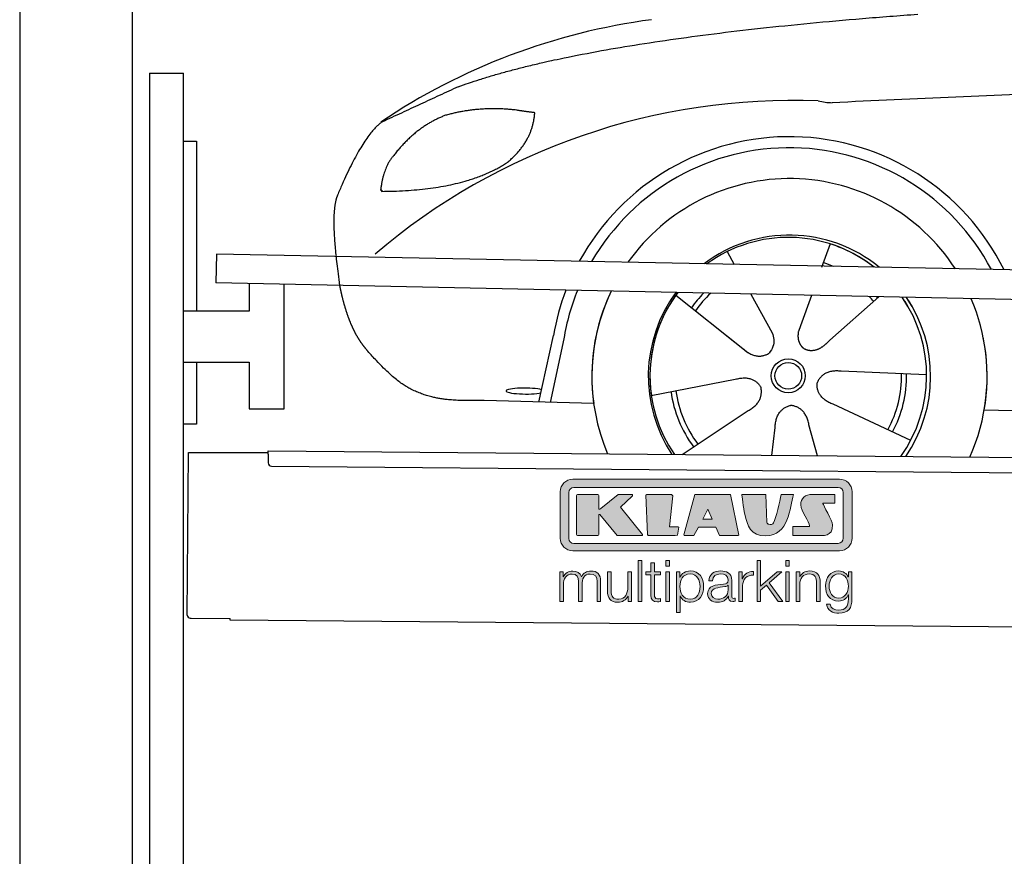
# Model space of a CAD drawing. Header units: millimetres. Extents: x -411 to 6777, y 0 to 6477.
# Tile 2 of 6: x 0 to 1744, y 3676 to 5157. Entities that reach past the tile are written whole.
import ezdxf

# ---------------------------------------------------------------- set-up
doc = ezdxf.new("R2010")
doc.units = ezdxf.units.MM
for name, color, linetype, lineweight in [('car', 10, 'Continuous', 25), ('Gebäude', 7, 'Continuous', 25), ('Logo', 7, 'Continuous', 25), ('Plattform', 7, 'Continuous', 25), ('Ständer hinten', 7, 'Continuous', 25)]:
    doc.layers.add(name, color=color, linetype=linetype, lineweight=lineweight)

# ---------------------------------------------------------------- blocks, each defined once
blk = doc.blocks.new('Car')
at = {"layer": 'car'}
for p, q in [((1391.4, 4773), (1376.7, 4731.1)), ((1209.3, 4757.6), (1222, 4735.1)), ((1209.4, 4757.6), (1222.1, 4735.1)), ((1119, 4679.5), (1238.5, 4586.6)), ((1251.6, 4682.9), (1290.1, 4614.6)), ((1359.3, 4681.6), (1340.3, 4627.7)), ((1478.5, 4680.2), (1392.4, 4602.7)), ((1340.3, 4627.7), (1336.6, 4617.3)), ((878.4, 4488.2), (903, 4606.1)), ((1201.1, 4615.7), (1247.6, 4579.5)), ((921.5, 4600.8), (898, 4487.9)), ((1564.5, 4542.7), (1413.1, 4547.7)), ((1077.3, 4501.6), (1225.7, 4531.8)), ((975.4, 4486.5), (781.2, 4490)), ((1537.3, 4426.5), (1399.5, 4489.2)), ((1667.1, 4481.7), (3716, 4447)), ((1132.8, 4397.8), (1249, 4476.5)), ((1291.5, 4397.8), (1297.1, 4447.4)), ((1372.7, 4397.9), (1356.9, 4452.5))]:
    blk.add_line(p, q, dxfattribs=at)
for radius in [30.1, 23.6]:
    blk.add_circle((1319.5, 4538.8), radius, dxfattribs=at)
for centre, radius, start, end in [((1228.5, 4055.6), 1122.3, 98.0395, 124.4377), ((1333.2, 3885.2), 1141.2, 88.2487, 130.916), ((1394.5, 5140.3), 117.4, 256.9855, 269.1884), ((1321.6, 4537.9), 424.2, 26.9197, 151.8432), ((1321.3, 4537.7), 404.8, 28.396, 150.3669), ((1321.6, 4537.9), 350, 33.4585, 145.3045), ((1321.6, 4537.9), 250, 51.0494, 127.7135), ((1319.5, 4538.8), 245, 52.2371, 126.5259), ((1319.5, 4538.8), 245, 52.2371, 72.9266), ((1319.5, 4538.8), 209.6, 68.0621, 73.3995), ((1321.6, 4537.9), 424.2, 159.4632, 170.7471), ((1321.6, 4537.9), 424.2, 159.4632, 170.7471), ((1321.3, 4537.7), 404.8, 158.434, 171.0238), ((1321.6, 4537.9), 350, 155.0104, 203.6179), ((1321.6, 4537.9), 350, 155.0104, 188.4487), ((1321.6, 4537.9), 350, 155.0104, 157.8717), ((1321.6, 4537.9), 250, 144.1237, 214.1037), ((1319.5, 4538.8), 245, 143.5289, 188.7348), ((1319.5, 4538.8), 245, 144.9266, 215.1376), ((1321.6, 4537.9), 250, 144.1237, 148.496), ((1319.5, 4538.8), 245, 143.5289, 148.0172), ((1319.5, 4538.8), 209.6, 136.2024, 145.3995), ((1319.5, 4538.8), 200.6, 133.7482, 145.5463), ((1319.5, 4538.8), 200.6, 41.6402, 44.9032), ((1319.5, 4538.8), 200.6, 41.6402, 44.9032), ((1319.5, 4538.8), 209.6, 41.655, 42.449), ((1319.5, 4538.8), 245, 30.7457, 35.1225), ((1319.5, 4538.8), 245, 324.9119, 35.1225), ((1321.6, 4537.9), 250, 30.267, 34.5277), ((1321.6, 4537.9), 250, 325.9458, 34.5277), ((1321.6, 4537.9), 350, 350.7505, 23.641), ((1321.6, 4537.9), 350, 350.7505, 23.641), ((1321.6, 4537.9), 350, 336.4317, 11.924), ((1319.5, 4538.8), 200.6, 332.1152, 1.5463), ((1319.5, 4538.8), 209.6, 332.262, 1.3995), ((1319.5, 4538.8), 209.6, 188.262, 217.3995), ((1319.5, 4538.8), 200.6, 188.1152, 217.5463)]:
    blk.add_arc(centre, radius, start, end, dxfattribs=at)
blk.add_ellipse((853.7, 4507.6), major_axis=(33.6, 0), ratio=0.157274, start_param=0.513473, end_param=5.704241, dxfattribs=at)
for points, degree in [([(730.4, 5045.1), (966.2, 5133.8), (1542.8, 5181)], 2), ([(4701.5, 5137), (3824.8, 5157.4), (1392.8, 5022.9)], 2), ([(730.4, 5045.1), (596.8, 4981.9)], 1), ([(833.7, 5004.7), (766.1, 5011.8), (706.8, 4993.8)], 2), ([(866.4, 5000.4), (848.6, 5002.3), (833.7, 5004.7)], 2), ([(706.8, 4993.8), (654.8, 4972.6), (617.2, 4922.3)], 2), ([(817.4, 4911.1), (863.1, 4948.5), (866.4, 5000.4)], 2), ([(596.8, 4981.9), (562.3, 4958.8), (518.3, 4851.3)], 2), ([(617.2, 4922.3), (599.1, 4902.3), (594.7, 4861)], 2), ([(596, 4858.7), (740.7, 4860.6), (817.4, 4911.1)], 2), ([(518.3, 4851.3), (512, 4835.4), (510.1, 4806.9), (511.5, 4774.6), (523.4, 4691.4)], 4), ([(594.7, 4861), (598.1, 4860.9), (596, 4858.7)], 2), ([(1238.5, 4586.6), (1262, 4564.9), (1285.2, 4578.5)], 2), ([(1225.7, 4531.8), (1256.4, 4540.8), (1271.2, 4518.4)], 2), ([(1413.1, 4547.7), (1381.4, 4551.4), (1370.6, 4526.8)], 2), ([(1249, 4476.5), (1276.9, 4492.2), (1271.2, 4518.4)], 2), ([(1399.5, 4489.2), (1369.4, 4500), (1370.6, 4526.8)], 2), ([(1297.1, 4447.4), (1298, 4479.4), (1323.9, 4486.5)], 2), ([(1356.9, 4452.5), (1350.6, 4483.8), (1323.9, 4486.5)], 2)]:
    blk.add_open_spline(points, degree=degree, dxfattribs=at)
for points, degree, knots in [([(523.4, 4691.4), (524.3, 4687.2), (525.2, 4683), (526.2, 4678.9), (527.2, 4674.8), (530.9, 4660), (535, 4646.4), (539.5, 4634), (544.4, 4622.7)], 4, [0.4914944, 0.4914944, 0.4914944, 0.4914944, 0.4914944, 0.5422469, 0.5422469, 0.5422469, 0.5422469, 0.728655, 0.728655, 0.728655, 0.728655, 0.728655]), ([(544.1, 4623.4), (545.5, 4620.2), (546.9, 4617.1), (548.4, 4614.2), (549.9, 4611.3), (555.6, 4600.2), (561.6, 4590.9), (568, 4583), (574.5, 4575.6)], 4, [0.7288005, 0.7288005, 0.7288005, 0.7288005, 0.7288005, 0.7843928, 0.7843928, 0.7843928, 0.7843928, 1, 1, 1, 1, 1]), ([(1290.1, 4614.6), (1291.8, 4610.5), (1292.8, 4606.6), (1293.2, 4602.7), (1293.9, 4594.1), (1291.2, 4586), (1285.2, 4578.5)], 3, [0.2167758, 0.2167758, 0.2167758, 0.2167758, 0.4600873, 0.4600873, 0.4600873, 1, 1, 1, 1]), ([(1336.6, 4617.3), (1336.1, 4614.2), (1335.9, 4611.2), (1335.9, 4608.2), (1336.3, 4605.4), (1337.1, 4599.7), (1339.2, 4594.3), (1342.8, 4589.8), (1347.7, 4586.9)], 4, [0.3191838, 0.3191838, 0.3191838, 0.3191838, 0.3191838, 0.5438253, 0.5438253, 0.5438253, 0.5438253, 1, 1, 1, 1, 1]), ([(1392.4, 4602.7), (1392.4, 4602.7), (1392.4, 4602.7), (1392.4, 4602.7), (1392.4, 4602.7), (1383.4, 4592.9), (1372.8, 4582.8), (1358.5, 4580.3), (1347.7, 4586.9)], 4, [-0.000003, -0.000003, -0.000003, -0.000003, -0.000003, 0, 0, 0, 0, 1, 1, 1, 1, 1]), ([(781.2, 4490), (756.5, 4490.4), (700.9, 4486.3), (664.7, 4499.9), (620.8, 4524.6), (574.5, 4575.6)], 4, [0, 0, 0, 0, 0, 0.597866, 1, 1, 1, 1, 1])]:
    blk.add_open_spline(points, degree=degree, knots=knots, dxfattribs=at)
blk = doc.blocks.new('KLAUS')
at = {"layer": 'Logo'}
h = blk.add_hatch(color=8, dxfattribs=at)
h.dxf.hatch_style = 2
edge = h.paths.add_edge_path()
edge.add_spline(control_points=[(3.6, 29.09), (2.88, 29.09), (2.3, 28.51), (2.3, 27.8), (2.3, 27.8), (2.3, 16.11), (2.3, 16.11), (2.3, 15.39), (2.88, 14.81), (3.6, 14.81), (3.6, 14.81), (71.16, 14.81), (71.16, 14.81), (71.88, 14.81), (72.46, 15.39), (72.46, 16.11), (72.46, 16.11), (72.46, 27.8), (72.46, 27.8), (72.46, 28.51), (71.88, 29.09), (71.16, 29.09), (71.16, 29.09), (3.6, 29.09), (3.6, 29.09), (3.6, 29.09), (3.6, 29.09), (3.6, 29.09)], knot_values=[0, 0, 0, 0, 1, 1, 1, 2, 2, 2, 3, 3, 3, 4, 4, 4, 5, 5, 5, 6, 6, 6, 7, 7, 7, 8, 8, 8, 9, 9, 9, 9], degree=3, periodic=0)
edge = h.paths.add_edge_path()
edge.add_spline(control_points=[(3.35, 31.23), (3.35, 31.23), (71.47, 31.23), (71.47, 31.23), (73.26, 31.23), (74.71, 29.77), (74.71, 27.99), (74.71, 27.99), (74.71, 16.17), (74.71, 16.17), (74.71, 14.38), (73.26, 12.93), (71.47, 12.93), (71.47, 12.93), (3.35, 12.93), (3.35, 12.93), (1.56, 12.93), (0.11, 14.38), (0.11, 16.17), (0.11, 16.17), (0.11, 27.99), (0.11, 27.99), (0.11, 29.77), (1.56, 31.23), (3.35, 31.23), (3.35, 31.23), (3.35, 31.23), (3.35, 31.23)], knot_values=[0, 0, 0, 0, 1, 1, 1, 2, 2, 2, 3, 3, 3, 4, 4, 4, 5, 5, 5, 6, 6, 6, 7, 7, 7, 8, 8, 8, 9, 9, 9, 9], degree=3, periodic=0)
h = blk.add_hatch(color=8, dxfattribs=at)
h.dxf.hatch_style = 2
edge = h.paths.add_edge_path()
edge.add_spline(control_points=[(4.5, 27.33), (4.5, 27.33), (9.7, 27.33), (9.7, 27.33), (9.84, 27.33), (9.96, 27.22), (9.96, 27.08), (9.96, 27.08), (9.96, 23.69), (9.96, 23.69), (9.96, 23.69), (9.94, 23.64), (10.04, 23.59), (10.14, 23.53), (10.2, 23.57), (10.2, 23.57), (10.2, 23.57), (10.51, 23.75), (10.51, 23.75), (10.51, 23.75), (14.94, 27.33), (14.94, 27.33), (14.94, 27.33), (18.41, 27.33), (18.41, 27.33), (18.41, 27.33), (18.49, 27.33), (18.56, 27.2), (18.65, 27.04), (18.53, 26.91), (18.53, 26.91), (18.53, 26.91), (15.49, 24.11), (15.49, 24.11), (15.49, 24.11), (21.14, 17.06), (21.14, 17.06), (21.14, 17.06), (21.13, 16.91), (21.13, 16.91), (21.08, 16.84), (20.99, 16.82), (20.99, 16.82), (20.99, 16.82), (14.7, 16.82), (14.7, 16.82), (14.7, 16.82), (10.26, 22.17), (10.26, 22.17), (10.26, 22.17), (10.19, 22.24), (10.08, 22.21), (9.97, 22.18), (9.96, 22.11), (9.96, 22.11), (9.96, 22.11), (9.96, 17.08), (9.96, 17.08), (9.96, 16.94), (9.84, 16.82), (9.7, 16.82), (9.7, 16.82), (4.5, 16.82), (4.5, 16.82), (4.36, 16.82), (4.25, 16.94), (4.25, 17.08), (4.25, 17.08), (4.25, 27.08), (4.25, 27.08), (4.25, 27.22), (4.36, 27.33), (4.5, 27.33), (4.5, 27.33), (4.5, 27.33), (4.5, 27.33)], knot_values=[0, 0, 0, 0, 1, 1, 1, 2, 2, 2, 3, 3, 3, 4, 4, 4, 5, 5, 5, 6, 6, 6, 7, 7, 7, 8, 8, 8, 9, 9, 9, 10, 10, 10, 11, 11, 11, 12, 12, 12, 13, 13, 13, 14, 14, 14, 15, 15, 15, 16, 16, 16, 17, 17, 17, 18, 18, 18, 19, 19, 19, 20, 20, 20, 21, 21, 21, 22, 22, 22, 23, 23, 23, 24, 24, 24, 25, 25, 25, 25], degree=3, periodic=0)
h = blk.add_hatch(color=8, dxfattribs=at)
h.dxf.hatch_style = 2
h.paths.add_polyline_path([(22.42, 17.06), (21.97, 27.15), (22.24, 27.33), (28.55, 27.33), (28.86, 26.97), (28.01, 19.08), (30.26, 19.07), (30.44, 18.95), (30.08, 16.95), (29.49, 16.82), (22.6, 16.82)])
h = blk.add_hatch(color=8, dxfattribs=at)
h.paths.add_polyline_path([(36.52, 21.01), (38.93, 21.01), (37.87, 23.57)])
h.paths.add_polyline_path([(34.52, 27.33), (43.65, 27.33), (45.76, 16.94), (45.57, 16.82), (40.83, 16.82), (39.89, 18.95), (35.42, 18.95), (34.27, 16.82), (31.78, 16.82), (31.66, 17)])
h = blk.add_hatch(color=8, dxfattribs=at)
h.dxf.hatch_style = 2
edge = h.paths.add_edge_path()
edge.add_spline(control_points=[(52.69, 27.32), (52.69, 27.32), (52.88, 20.14), (52.88, 20.14), (53.01, 19.89), (53.2, 19.77), (53.43, 19.71), (53.91, 19.59), (54.43, 19.57), (54.64, 20.03), (55.23, 21.34), (56.27, 25.45), (56.6, 27.33), (56.6, 27.33), (59.77, 27.33), (59.77, 27.33), (58.77, 23.9), (58.56, 16.82), (52.63, 16.76), (48.72, 16.72), (48.01, 19.35), (47.27, 22.24), (46.89, 23.68), (46.54, 27.33), (46.54, 27.33), (46.54, 27.33), (52.69, 27.32), (52.69, 27.32), (52.69, 27.32), (52.69, 27.32), (52.69, 27.32)], knot_values=[0, 0, 0, 0, 1, 1, 1, 2, 2, 2, 3, 3, 3, 4, 4, 4, 5, 5, 5, 6, 6, 6, 7, 7, 7, 8, 8, 8, 9, 9, 9, 10, 10, 10, 10], degree=3, periodic=0)
h = blk.add_hatch(color=8, dxfattribs=at)
h.dxf.hatch_style = 2
edge = h.paths.add_edge_path()
edge.add_spline(control_points=[(64.46, 27.33), (64.46, 27.33), (70.31, 27.33), (70.31, 27.33), (70.31, 26.52), (70.31, 26.02), (70.31, 25.12), (70.31, 25.12), (67.3, 25.12), (67.3, 25.12), (67.24, 25.04), (67.25, 25.11), (67.25, 24.91), (67.25, 24.88), (69.73, 20.38), (69.73, 19.57), (69.73, 16.4), (67.22, 16.81), (65.9, 16.82), (65.9, 16.82), (59.59, 16.82), (59.59, 16.82), (59.59, 17.76), (59.59, 18.23), (59.59, 19.14), (59.59, 19.14), (63.75, 19.14), (63.75, 19.14), (63.82, 19.22), (63.81, 19.11), (63.81, 19.31), (63.81, 20.32), (61.58, 23.06), (61.58, 24.63), (61.58, 26.33), (62.83, 27.34), (64.46, 27.33), (64.46, 27.33), (64.46, 27.33), (64.46, 27.33)], knot_values=[0, 0, 0, 0, 1, 1, 1, 2, 2, 2, 3, 3, 3, 4, 4, 4, 5, 5, 5, 6, 6, 6, 7, 7, 7, 8, 8, 8, 9, 9, 9, 10, 10, 10, 11, 11, 11, 12, 12, 12, 13, 13, 13, 13], degree=3, periodic=0)
h = blk.add_hatch(color=30, dxfattribs=at)
h.dxf.hatch_style = 2
h.paths.add_polyline_path([(20.07, 0), (20.99, 0), (20.99, 10.45), (20.07, 10.45)])
h = blk.add_hatch(color=30, dxfattribs=at)
h.paths.add_polyline_path([(27.1, 0), (28.03, 0), (28.03, 7.55), (27.1, 7.55)])
h.paths.add_polyline_path([(27.1, 8.98), (28.03, 8.98), (28.03, 10.45), (27.1, 10.45)])
h = blk.add_hatch(color=30, dxfattribs=at)
h.dxf.hatch_style = 2
h.paths.add_polyline_path([(50.4, 0), (51.32, 0), (51.32, 2.87), (52.82, 4.11), (55.8, 0), (56.96, 0), (53.52, 4.76), (56.74, 7.55), (55.51, 7.55), (51.32, 3.89), (51.32, 10.45), (50.4, 10.45)])
h = blk.add_hatch(color=30, dxfattribs=at)
h.paths.add_polyline_path([(57.74, 0), (58.66, 0), (58.66, 7.55), (57.74, 7.55)])
h.paths.add_polyline_path([(57.74, 8.98), (58.66, 8.98), (58.66, 10.45), (57.74, 10.45)])
h = blk.add_hatch(color=30, dxfattribs=at)
h.dxf.hatch_style = 2
edge = h.paths.add_edge_path()
edge.add_spline(control_points=[(0, 0), (0, 0), (0.92, 0), (0.92, 0), (0.92, 0), (0.92, 4.22), (0.92, 4.22), (0.94, 5.8), (1.58, 7), (3.18, 7), (4.35, 7), (4.77, 6.15), (4.76, 5.12), (4.76, 5.12), (4.76, 0), (4.76, 0), (4.76, 0), (5.68, 0), (5.68, 0), (5.68, 0), (5.68, 4.27), (5.68, 4.27), (5.68, 5.68), (6.14, 7), (7.73, 7), (9.05, 7), (9.52, 6.32), (9.52, 5.08), (9.52, 5.08), (9.52, 0), (9.52, 0), (9.52, 0), (10.44, 0), (10.44, 0), (10.44, 0), (10.44, 5.12), (10.44, 5.12), (10.44, 6.91), (9.59, 7.77), (7.94, 7.77), (6.94, 7.77), (5.99, 7.29), (5.54, 6.3), (5.26, 7.29), (4.36, 7.77), (3.37, 7.77), (2.17, 7.77), (1.38, 7.19), (0.89, 6.28), (0.89, 6.28), (0.85, 6.28), (0.85, 6.28), (0.85, 6.28), (0.85, 7.55), (0.85, 7.55), (0.85, 7.55), (0, 7.55), (0, 7.55), (0, 7.55), (0, 0), (0, 0), (0, 0), (0, 0), (0, 0)], knot_values=[0, 0, 0, 0, 1, 1, 1, 2, 2, 2, 3, 3, 3, 4, 4, 4, 5, 5, 5, 6, 6, 6, 7, 7, 7, 8, 8, 8, 9, 9, 9, 10, 10, 10, 11, 11, 11, 12, 12, 12, 13, 13, 13, 14, 14, 14, 15, 15, 15, 16, 16, 16, 17, 17, 17, 18, 18, 18, 19, 19, 19, 20, 20, 20, 21, 21, 21, 21], degree=3, periodic=0)
h = blk.add_hatch(color=30, dxfattribs=at)
h.dxf.hatch_style = 2
edge = h.paths.add_edge_path()
edge.add_spline(control_points=[(18.31, 7.55), (18.31, 7.55), (17.39, 7.55), (17.39, 7.55), (17.39, 7.55), (17.39, 3.59), (17.39, 3.59), (17.39, 2.05), (16.7, 0.56), (15.12, 0.56), (13.66, 0.56), (13.15, 1.27), (13.1, 2.64), (13.1, 2.64), (13.1, 7.55), (13.1, 7.55), (13.1, 7.55), (12.18, 7.55), (12.18, 7.55), (12.18, 7.55), (12.18, 2.65), (12.18, 2.65), (12.18, 0.89), (12.93, -0.22), (14.83, -0.22), (15.96, -0.22), (16.95, 0.35), (17.44, 1.36), (17.44, 1.36), (17.47, 1.36), (17.47, 1.36), (17.47, 1.36), (17.47, 0), (17.47, 0), (17.47, 0), (18.31, 0), (18.31, 0), (18.31, 0), (18.31, 7.55), (18.31, 7.55), (18.31, 7.55), (18.31, 7.55), (18.31, 7.55)], knot_values=[0, 0, 0, 0, 1, 1, 1, 2, 2, 2, 3, 3, 3, 4, 4, 4, 5, 5, 5, 6, 6, 6, 7, 7, 7, 8, 8, 8, 9, 9, 9, 10, 10, 10, 11, 11, 11, 12, 12, 12, 13, 13, 13, 14, 14, 14, 14], degree=3, periodic=0)
h = blk.add_hatch(color=30, dxfattribs=at)
h.dxf.hatch_style = 2
edge = h.paths.add_edge_path()
edge.add_spline(control_points=[(24.22, 9.82), (24.22, 9.82), (23.3, 9.82), (23.3, 9.82), (23.3, 9.82), (23.3, 7.55), (23.3, 7.55), (23.3, 7.55), (21.98, 7.55), (21.98, 7.55), (21.98, 7.55), (21.98, 6.78), (21.98, 6.78), (21.98, 6.78), (23.3, 6.78), (23.3, 6.78), (23.3, 6.78), (23.3, 1.61), (23.3, 1.61), (23.28, 0.32), (23.71, -0.09), (24.94, -0.09), (25.22, -0.09), (25.48, -0.06), (25.76, -0.06), (25.76, -0.06), (25.76, 0.73), (25.76, 0.73), (25.5, 0.7), (25.23, 0.69), (24.97, 0.69), (24.31, 0.73), (24.22, 1.08), (24.22, 1.68), (24.22, 1.68), (24.22, 6.78), (24.22, 6.78), (24.22, 6.78), (25.76, 6.78), (25.76, 6.78), (25.76, 6.78), (25.76, 7.55), (25.76, 7.55), (25.76, 7.55), (24.22, 7.55), (24.22, 7.55), (24.22, 7.55), (24.22, 9.82), (24.22, 9.82), (24.22, 9.82), (24.22, 9.82), (24.22, 9.82)], knot_values=[0, 0, 0, 0, 1, 1, 1, 2, 2, 2, 3, 3, 3, 4, 4, 4, 5, 5, 5, 6, 6, 6, 7, 7, 7, 8, 8, 8, 9, 9, 9, 10, 10, 10, 11, 11, 11, 12, 12, 12, 13, 13, 13, 14, 14, 14, 15, 15, 15, 16, 16, 16, 17, 17, 17, 17], degree=3, periodic=0)
h = blk.add_hatch(color=30, dxfattribs=at)
edge = h.paths.add_edge_path()
edge.add_spline(control_points=[(35.84, 3.78), (35.84, 2.21), (35.12, 0.56), (33.37, 0.56), (31.4, 0.56), (30.72, 2.21), (30.72, 3.78), (30.72, 5.49), (31.33, 7), (33.37, 7), (35.12, 7), (35.84, 5.34), (35.84, 3.78), (35.84, 3.78), (35.84, 3.78), (35.84, 3.78)], knot_values=[0, 0, 0, 0, 1, 1, 1, 2, 2, 2, 3, 3, 3, 4, 4, 4, 5, 5, 5, 5], degree=3, periodic=0)
edge = h.paths.add_edge_path()
edge.add_spline(control_points=[(29.79, -2.8), (29.79, -2.8), (30.72, -2.8), (30.72, -2.8), (30.72, -2.8), (30.72, 1.43), (30.72, 1.43), (30.72, 1.43), (30.74, 1.43), (30.74, 1.43), (31.14, 0.35), (32.24, -0.22), (33.37, -0.22), (35.66, -0.22), (36.76, 1.64), (36.76, 3.78), (36.76, 5.91), (35.66, 7.77), (33.37, 7.77), (32.15, 7.77), (31.1, 7.14), (30.67, 6.12), (30.67, 6.12), (30.64, 6.12), (30.64, 6.12), (30.64, 6.12), (30.64, 7.55), (30.64, 7.55), (30.64, 7.55), (29.79, 7.55), (29.79, 7.55), (29.79, 7.55), (29.79, -2.8), (29.79, -2.8), (29.79, -2.8), (29.79, -2.8), (29.79, -2.8)], knot_values=[0, 0, 0, 0, 1, 1, 1, 2, 2, 2, 3, 3, 3, 4, 4, 4, 5, 5, 5, 6, 6, 6, 7, 7, 7, 8, 8, 8, 9, 9, 9, 10, 10, 10, 11, 11, 11, 12, 12, 12, 12], degree=3, periodic=0)
h = blk.add_hatch(color=30, dxfattribs=at)
edge = h.paths.add_edge_path()
edge.add_spline(control_points=[(43.03, 2.93), (43.04, 1.45), (41.8, 0.56), (40.39, 0.56), (39.53, 0.56), (38.71, 1.13), (38.71, 2.05), (38.71, 3.53), (40.66, 3.51), (42.22, 3.79), (42.47, 3.84), (42.88, 3.91), (43, 4.13), (43, 4.13), (43.03, 4.13), (43.03, 4.13), (43.03, 4.13), (43.03, 2.93), (43.03, 2.93), (43.03, 2.93), (43.03, 2.93), (43.03, 2.93)], knot_values=[0, 0, 0, 0, 1, 1, 1, 2, 2, 2, 3, 3, 3, 4, 4, 4, 5, 5, 5, 6, 6, 6, 7, 7, 7, 7], degree=3, periodic=0)
edge = h.paths.add_edge_path()
edge.add_spline(control_points=[(39.03, 5.24), (39.06, 6.47), (39.91, 7), (41.05, 7), (42.14, 7), (43.03, 6.69), (43.03, 5.45), (43.03, 4.61), (42.6, 4.51), (41.84, 4.42), (39.85, 4.19), (37.79, 4.11), (37.79, 1.99), (37.79, 0.47), (38.93, -0.22), (40.32, -0.22), (41.77, -0.22), (42.43, 0.34), (43.07, 1.32), (43.07, 1.32), (43.1, 1.32), (43.1, 1.32), (43.1, 0.53), (43.25, 0), (44.19, 0), (44.43, 0), (44.58, 0.01), (44.79, 0.06), (44.79, 0.06), (44.79, 0.83), (44.79, 0.83), (44.71, 0.81), (44.6, 0.78), (44.49, 0.78), (44.13, 0.78), (43.95, 0.98), (43.95, 1.33), (43.95, 1.33), (43.95, 5.34), (43.95, 5.34), (43.95, 7.36), (42.5, 7.77), (41.17, 7.77), (39.44, 7.77), (38.2, 7.01), (38.11, 5.24), (38.11, 5.24), (39.03, 5.24), (39.03, 5.24), (39.03, 5.24), (39.03, 5.24), (39.03, 5.24)], knot_values=[0, 0, 0, 0, 1, 1, 1, 2, 2, 2, 3, 3, 3, 4, 4, 4, 5, 5, 5, 6, 6, 6, 7, 7, 7, 8, 8, 8, 9, 9, 9, 10, 10, 10, 11, 11, 11, 12, 12, 12, 13, 13, 13, 14, 14, 14, 15, 15, 15, 16, 16, 16, 17, 17, 17, 17], degree=3, periodic=0)
h = blk.add_hatch(color=30, dxfattribs=at)
h.dxf.hatch_style = 2
edge = h.paths.add_edge_path()
edge.add_spline(control_points=[(45.79, 0), (45.79, 0), (46.71, 0), (46.71, 0), (46.71, 0), (46.71, 4.03), (46.71, 4.03), (46.71, 5.59), (47.85, 6.82), (49.52, 6.73), (49.52, 6.73), (49.52, 7.66), (49.52, 7.66), (48.16, 7.72), (47.14, 7), (46.67, 5.78), (46.67, 5.78), (46.64, 5.78), (46.64, 5.78), (46.64, 5.78), (46.64, 7.55), (46.64, 7.55), (46.64, 7.55), (45.79, 7.55), (45.79, 7.55), (45.79, 7.55), (45.79, 0), (45.79, 0), (45.79, 0), (45.79, 0), (45.79, 0)], knot_values=[0, 0, 0, 0, 1, 1, 1, 2, 2, 2, 3, 3, 3, 4, 4, 4, 5, 5, 5, 6, 6, 6, 7, 7, 7, 8, 8, 8, 9, 9, 9, 10, 10, 10, 10], degree=3, periodic=0)
h = blk.add_hatch(color=30, dxfattribs=at)
h.dxf.hatch_style = 2
edge = h.paths.add_edge_path()
edge.add_spline(control_points=[(60.41, 0), (60.41, 0), (61.33, 0), (61.33, 0), (61.33, 0), (61.33, 4.41), (61.33, 4.41), (61.36, 5.89), (62.24, 7), (63.7, 7), (65.2, 7), (65.62, 6.02), (65.62, 4.71), (65.62, 4.71), (65.62, 0), (65.62, 0), (65.62, 0), (66.54, 0), (66.54, 0), (66.54, 0), (66.54, 4.86), (66.54, 4.86), (66.54, 6.66), (65.9, 7.77), (63.78, 7.77), (62.71, 7.77), (61.7, 7.16), (61.36, 6.25), (61.36, 6.25), (61.33, 6.25), (61.33, 6.25), (61.33, 6.25), (61.33, 7.55), (61.33, 7.55), (61.33, 7.55), (60.41, 7.55), (60.41, 7.55), (60.41, 7.55), (60.41, 0), (60.41, 0), (60.41, 0), (60.41, 0), (60.41, 0)], knot_values=[0, 0, 0, 0, 1, 1, 1, 2, 2, 2, 3, 3, 3, 4, 4, 4, 5, 5, 5, 6, 6, 6, 7, 7, 7, 8, 8, 8, 9, 9, 9, 10, 10, 10, 11, 11, 11, 12, 12, 12, 13, 13, 13, 14, 14, 14, 14], degree=3, periodic=0)
h = blk.add_hatch(color=30, dxfattribs=at)
edge = h.paths.add_edge_path()
edge.add_spline(control_points=[(71.32, 0.86), (69.62, 0.86), (68.83, 2.34), (68.83, 3.86), (68.83, 5.43), (69.56, 7), (71.32, 7), (73.06, 7), (73.75, 5.34), (73.75, 3.86), (73.75, 2.33), (72.91, 0.86), (71.32, 0.86), (71.32, 0.86), (71.32, 0.86), (71.32, 0.86)], knot_values=[0, 0, 0, 0, 1, 1, 1, 2, 2, 2, 3, 3, 3, 4, 4, 4, 5, 5, 5, 5], degree=3, periodic=0)
edge = h.paths.add_edge_path()
edge.add_spline(control_points=[(74.67, 7.55), (74.67, 7.55), (73.75, 7.55), (73.75, 7.55), (73.75, 7.55), (73.75, 6.25), (73.75, 6.25), (73.75, 6.25), (73.72, 6.25), (73.72, 6.25), (73.35, 7.09), (72.41, 7.77), (71.32, 7.77), (69.13, 7.77), (67.9, 6.05), (67.9, 3.97), (67.9, 1.82), (68.9, 0.09), (71.32, 0.09), (72.4, 0.09), (73.29, 0.72), (73.72, 1.64), (73.72, 1.64), (73.75, 1.64), (73.75, 1.64), (73.75, 1.64), (73.75, 0.61), (73.75, 0.61), (73.75, -1.23), (73.01, -2.24), (71.32, -2.24), (70.29, -2.24), (69.31, -1.85), (69.1, -0.73), (69.1, -0.73), (68.18, -0.73), (68.18, -0.73), (68.31, -2.34), (69.81, -3.02), (71.32, -3.02), (73.79, -3.02), (74.65, -1.64), (74.67, 0.61), (74.67, 0.61), (74.67, 7.55), (74.67, 7.55), (74.67, 7.55), (74.67, 7.55), (74.67, 7.55)], knot_values=[0, 0, 0, 0, 1, 1, 1, 2, 2, 2, 3, 3, 3, 4, 4, 4, 5, 5, 5, 6, 6, 6, 7, 7, 7, 8, 8, 8, 9, 9, 9, 10, 10, 10, 11, 11, 11, 12, 12, 12, 13, 13, 13, 14, 14, 14, 15, 15, 15, 16, 16, 16, 16], degree=3, periodic=0)
at = {"layer": 'Logo', "lineweight": 0}
for points in [[(22.42, 17.06), (21.97, 27.15), (22.24, 27.33), (28.55, 27.33), (28.86, 26.97), (28.01, 19.08), (30.26, 19.07), (30.44, 18.95), (30.08, 16.95), (29.49, 16.82), (22.6, 16.82), (22.42, 17.06), (22.42, 17.06)], [(34.52, 27.33), (43.65, 27.33), (45.76, 16.94), (45.57, 16.82), (40.83, 16.82), (39.89, 18.95), (35.42, 18.95), (34.27, 16.82), (31.78, 16.82), (31.66, 17), (34.52, 27.33), (34.52, 27.33)], [(36.52, 21.01), (38.93, 21.01), (37.87, 23.57), (36.52, 21.01), (36.52, 21.01)], [(20.07, 0), (20.99, 0), (20.99, 10.45), (20.07, 10.45), (20.07, 0), (20.07, 0)], [(27.1, 8.98), (28.03, 8.98), (28.03, 10.45), (27.1, 10.45), (27.1, 8.98), (27.1, 8.98)], [(50.4, 0), (51.32, 0), (51.32, 2.87), (52.82, 4.11), (55.8, 0), (56.96, 0), (53.52, 4.76), (56.74, 7.55), (55.51, 7.55), (51.32, 3.89), (51.32, 10.45), (50.4, 10.45), (50.4, 0), (50.4, 0)], [(57.74, 8.98), (58.66, 8.98), (58.66, 10.45), (57.74, 10.45), (57.74, 8.98), (57.74, 8.98)], [(27.1, 0), (28.03, 0), (28.03, 7.55), (27.1, 7.55), (27.1, 0), (27.1, 0)], [(57.74, 0), (58.66, 0), (58.66, 7.55), (57.74, 7.55), (57.74, 0), (57.74, 0)]]:
    blk.add_lwpolyline(points, dxfattribs=at)
for points, knots in [([(3.35, 31.23), (3.35, 31.23), (71.47, 31.23), (71.47, 31.23), (73.26, 31.23), (74.71, 29.77), (74.71, 27.99), (74.71, 27.99), (74.71, 16.17), (74.71, 16.17), (74.71, 14.38), (73.26, 12.93), (71.47, 12.93), (71.47, 12.93), (3.35, 12.93), (3.35, 12.93), (1.56, 12.93), (0.11, 14.38), (0.11, 16.17), (0.11, 16.17), (0.11, 27.99), (0.11, 27.99), (0.11, 29.77), (1.56, 31.23), (3.35, 31.23), (3.35, 31.23), (3.35, 31.23), (3.35, 31.23)], [0, 0, 0, 0, 1, 1, 1, 2, 2, 2, 3, 3, 3, 4, 4, 4, 5, 5, 5, 6, 6, 6, 7, 7, 7, 8, 8, 8, 9, 9, 9, 9]), ([(3.6, 29.09), (2.88, 29.09), (2.3, 28.51), (2.3, 27.8), (2.3, 27.8), (2.3, 16.11), (2.3, 16.11), (2.3, 15.39), (2.88, 14.81), (3.6, 14.81), (3.6, 14.81), (71.16, 14.81), (71.16, 14.81), (71.88, 14.81), (72.46, 15.39), (72.46, 16.11), (72.46, 16.11), (72.46, 27.8), (72.46, 27.8), (72.46, 28.51), (71.88, 29.09), (71.16, 29.09), (71.16, 29.09), (3.6, 29.09), (3.6, 29.09), (3.6, 29.09), (3.6, 29.09), (3.6, 29.09)], [0, 0, 0, 0, 1, 1, 1, 2, 2, 2, 3, 3, 3, 4, 4, 4, 5, 5, 5, 6, 6, 6, 7, 7, 7, 8, 8, 8, 9, 9, 9, 9]), ([(4.5, 27.33), (4.5, 27.33), (9.7, 27.33), (9.7, 27.33), (9.84, 27.33), (9.96, 27.22), (9.96, 27.08), (9.96, 27.08), (9.96, 23.69), (9.96, 23.69), (9.96, 23.69), (9.94, 23.64), (10.04, 23.59), (10.14, 23.53), (10.2, 23.57), (10.2, 23.57), (10.2, 23.57), (10.51, 23.75), (10.51, 23.75), (10.51, 23.75), (14.94, 27.33), (14.94, 27.33), (14.94, 27.33), (18.41, 27.33), (18.41, 27.33), (18.41, 27.33), (18.49, 27.33), (18.56, 27.2), (18.65, 27.04), (18.53, 26.91), (18.53, 26.91), (18.53, 26.91), (15.49, 24.11), (15.49, 24.11), (15.49, 24.11), (21.14, 17.06), (21.14, 17.06), (21.14, 17.06), (21.13, 16.91), (21.13, 16.91), (21.08, 16.84), (20.99, 16.82), (20.99, 16.82), (20.99, 16.82), (14.7, 16.82), (14.7, 16.82), (14.7, 16.82), (10.26, 22.17), (10.26, 22.17), (10.26, 22.17), (10.19, 22.24), (10.08, 22.21), (9.97, 22.18), (9.96, 22.11), (9.96, 22.11), (9.96, 22.11), (9.96, 17.08), (9.96, 17.08), (9.96, 16.94), (9.84, 16.82), (9.7, 16.82), (9.7, 16.82), (4.5, 16.82), (4.5, 16.82), (4.36, 16.82), (4.25, 16.94), (4.25, 17.08), (4.25, 17.08), (4.25, 27.08), (4.25, 27.08), (4.25, 27.22), (4.36, 27.33), (4.5, 27.33), (4.5, 27.33), (4.5, 27.33), (4.5, 27.33)], [0, 0, 0, 0, 1, 1, 1, 2, 2, 2, 3, 3, 3, 4, 4, 4, 5, 5, 5, 6, 6, 6, 7, 7, 7, 8, 8, 8, 9, 9, 9, 10, 10, 10, 11, 11, 11, 12, 12, 12, 13, 13, 13, 14, 14, 14, 15, 15, 15, 16, 16, 16, 17, 17, 17, 18, 18, 18, 19, 19, 19, 20, 20, 20, 21, 21, 21, 22, 22, 22, 23, 23, 23, 24, 24, 24, 25, 25, 25, 25]), ([(52.69, 27.32), (52.69, 27.32), (52.88, 20.14), (52.88, 20.14), (53.01, 19.89), (53.2, 19.77), (53.43, 19.71), (53.91, 19.59), (54.43, 19.57), (54.64, 20.03), (55.23, 21.34), (56.27, 25.45), (56.6, 27.33), (56.6, 27.33), (59.77, 27.33), (59.77, 27.33), (58.77, 23.9), (58.56, 16.82), (52.63, 16.76), (48.72, 16.72), (48.01, 19.35), (47.27, 22.24), (46.89, 23.68), (46.54, 27.33), (46.54, 27.33), (46.54, 27.33), (52.69, 27.32), (52.69, 27.32), (52.69, 27.32), (52.69, 27.32), (52.69, 27.32)], [0, 0, 0, 0, 1, 1, 1, 2, 2, 2, 3, 3, 3, 4, 4, 4, 5, 5, 5, 6, 6, 6, 7, 7, 7, 8, 8, 8, 9, 9, 9, 10, 10, 10, 10]), ([(64.46, 27.33), (64.46, 27.33), (70.31, 27.33), (70.31, 27.33), (70.31, 26.52), (70.31, 26.02), (70.31, 25.12), (70.31, 25.12), (67.3, 25.12), (67.3, 25.12), (67.24, 25.04), (67.25, 25.11), (67.25, 24.91), (67.25, 24.88), (69.73, 20.38), (69.73, 19.57), (69.73, 16.4), (67.22, 16.81), (65.9, 16.82), (65.9, 16.82), (59.59, 16.82), (59.59, 16.82), (59.59, 17.76), (59.59, 18.23), (59.59, 19.14), (59.59, 19.14), (63.75, 19.14), (63.75, 19.14), (63.82, 19.22), (63.81, 19.11), (63.81, 19.31), (63.81, 20.32), (61.58, 23.06), (61.58, 24.63), (61.58, 26.33), (62.83, 27.34), (64.46, 27.33), (64.46, 27.33), (64.46, 27.33), (64.46, 27.33)], [0, 0, 0, 0, 1, 1, 1, 2, 2, 2, 3, 3, 3, 4, 4, 4, 5, 5, 5, 6, 6, 6, 7, 7, 7, 8, 8, 8, 9, 9, 9, 10, 10, 10, 11, 11, 11, 12, 12, 12, 13, 13, 13, 13]), ([(0, 0), (0, 0), (0.92, 0), (0.92, 0), (0.92, 0), (0.92, 4.22), (0.92, 4.22), (0.94, 5.8), (1.58, 7), (3.18, 7), (4.35, 7), (4.77, 6.15), (4.76, 5.12), (4.76, 5.12), (4.76, 0), (4.76, 0), (4.76, 0), (5.68, 0), (5.68, 0), (5.68, 0), (5.68, 4.27), (5.68, 4.27), (5.68, 5.68), (6.14, 7), (7.73, 7), (9.05, 7), (9.52, 6.32), (9.52, 5.08), (9.52, 5.08), (9.52, 0), (9.52, 0), (9.52, 0), (10.44, 0), (10.44, 0), (10.44, 0), (10.44, 5.12), (10.44, 5.12), (10.44, 6.91), (9.59, 7.77), (7.94, 7.77), (6.94, 7.77), (5.99, 7.29), (5.54, 6.3), (5.26, 7.29), (4.36, 7.77), (3.37, 7.77), (2.17, 7.77), (1.38, 7.19), (0.89, 6.28), (0.89, 6.28), (0.85, 6.28), (0.85, 6.28), (0.85, 6.28), (0.85, 7.55), (0.85, 7.55), (0.85, 7.55), (0, 7.55), (0, 7.55), (0, 7.55), (0, 0), (0, 0), (0, 0), (0, 0), (0, 0)], [0, 0, 0, 0, 1, 1, 1, 2, 2, 2, 3, 3, 3, 4, 4, 4, 5, 5, 5, 6, 6, 6, 7, 7, 7, 8, 8, 8, 9, 9, 9, 10, 10, 10, 11, 11, 11, 12, 12, 12, 13, 13, 13, 14, 14, 14, 15, 15, 15, 16, 16, 16, 17, 17, 17, 18, 18, 18, 19, 19, 19, 20, 20, 20, 21, 21, 21, 21]), ([(18.31, 7.55), (18.31, 7.55), (17.39, 7.55), (17.39, 7.55), (17.39, 7.55), (17.39, 3.59), (17.39, 3.59), (17.39, 2.05), (16.7, 0.56), (15.12, 0.56), (13.66, 0.56), (13.15, 1.27), (13.1, 2.64), (13.1, 2.64), (13.1, 7.55), (13.1, 7.55), (13.1, 7.55), (12.18, 7.55), (12.18, 7.55), (12.18, 7.55), (12.18, 2.65), (12.18, 2.65), (12.18, 0.89), (12.93, -0.22), (14.83, -0.22), (15.96, -0.22), (16.95, 0.35), (17.44, 1.36), (17.44, 1.36), (17.47, 1.36), (17.47, 1.36), (17.47, 1.36), (17.47, 0), (17.47, 0), (17.47, 0), (18.31, 0), (18.31, 0), (18.31, 0), (18.31, 7.55), (18.31, 7.55), (18.31, 7.55), (18.31, 7.55), (18.31, 7.55)], [0, 0, 0, 0, 1, 1, 1, 2, 2, 2, 3, 3, 3, 4, 4, 4, 5, 5, 5, 6, 6, 6, 7, 7, 7, 8, 8, 8, 9, 9, 9, 10, 10, 10, 11, 11, 11, 12, 12, 12, 13, 13, 13, 14, 14, 14, 14]), ([(24.22, 9.82), (24.22, 9.82), (23.3, 9.82), (23.3, 9.82), (23.3, 9.82), (23.3, 7.55), (23.3, 7.55), (23.3, 7.55), (21.98, 7.55), (21.98, 7.55), (21.98, 7.55), (21.98, 6.78), (21.98, 6.78), (21.98, 6.78), (23.3, 6.78), (23.3, 6.78), (23.3, 6.78), (23.3, 1.61), (23.3, 1.61), (23.28, 0.32), (23.71, -0.09), (24.94, -0.09), (25.22, -0.09), (25.48, -0.06), (25.76, -0.06), (25.76, -0.06), (25.76, 0.73), (25.76, 0.73), (25.5, 0.7), (25.23, 0.69), (24.97, 0.69), (24.31, 0.73), (24.22, 1.08), (24.22, 1.68), (24.22, 1.68), (24.22, 6.78), (24.22, 6.78), (24.22, 6.78), (25.76, 6.78), (25.76, 6.78), (25.76, 6.78), (25.76, 7.55), (25.76, 7.55), (25.76, 7.55), (24.22, 7.55), (24.22, 7.55), (24.22, 7.55), (24.22, 9.82), (24.22, 9.82), (24.22, 9.82), (24.22, 9.82), (24.22, 9.82)], [0, 0, 0, 0, 1, 1, 1, 2, 2, 2, 3, 3, 3, 4, 4, 4, 5, 5, 5, 6, 6, 6, 7, 7, 7, 8, 8, 8, 9, 9, 9, 10, 10, 10, 11, 11, 11, 12, 12, 12, 13, 13, 13, 14, 14, 14, 15, 15, 15, 16, 16, 16, 17, 17, 17, 17]), ([(29.79, -2.8), (29.79, -2.8), (30.72, -2.8), (30.72, -2.8), (30.72, -2.8), (30.72, 1.43), (30.72, 1.43), (30.72, 1.43), (30.74, 1.43), (30.74, 1.43), (31.14, 0.35), (32.24, -0.22), (33.37, -0.22), (35.66, -0.22), (36.76, 1.64), (36.76, 3.78), (36.76, 5.91), (35.66, 7.77), (33.37, 7.77), (32.15, 7.77), (31.1, 7.14), (30.67, 6.12), (30.67, 6.12), (30.64, 6.12), (30.64, 6.12), (30.64, 6.12), (30.64, 7.55), (30.64, 7.55), (30.64, 7.55), (29.79, 7.55), (29.79, 7.55), (29.79, 7.55), (29.79, -2.8), (29.79, -2.8), (29.79, -2.8), (29.79, -2.8), (29.79, -2.8)], [0, 0, 0, 0, 1, 1, 1, 2, 2, 2, 3, 3, 3, 4, 4, 4, 5, 5, 5, 6, 6, 6, 7, 7, 7, 8, 8, 8, 9, 9, 9, 10, 10, 10, 11, 11, 11, 12, 12, 12, 12]), ([(39.03, 5.24), (39.06, 6.47), (39.91, 7), (41.05, 7), (42.14, 7), (43.03, 6.69), (43.03, 5.45), (43.03, 4.61), (42.6, 4.51), (41.84, 4.42), (39.85, 4.19), (37.79, 4.11), (37.79, 1.99), (37.79, 0.47), (38.93, -0.22), (40.32, -0.22), (41.77, -0.22), (42.43, 0.34), (43.07, 1.32), (43.07, 1.32), (43.1, 1.32), (43.1, 1.32), (43.1, 0.53), (43.25, 0), (44.19, 0), (44.43, 0), (44.58, 0.01), (44.79, 0.06), (44.79, 0.06), (44.79, 0.83), (44.79, 0.83), (44.71, 0.81), (44.6, 0.78), (44.49, 0.78), (44.13, 0.78), (43.95, 0.98), (43.95, 1.33), (43.95, 1.33), (43.95, 5.34), (43.95, 5.34), (43.95, 7.36), (42.5, 7.77), (41.17, 7.77), (39.44, 7.77), (38.2, 7.01), (38.11, 5.24), (38.11, 5.24), (39.03, 5.24), (39.03, 5.24), (39.03, 5.24), (39.03, 5.24), (39.03, 5.24)], [0, 0, 0, 0, 1, 1, 1, 2, 2, 2, 3, 3, 3, 4, 4, 4, 5, 5, 5, 6, 6, 6, 7, 7, 7, 8, 8, 8, 9, 9, 9, 10, 10, 10, 11, 11, 11, 12, 12, 12, 13, 13, 13, 14, 14, 14, 15, 15, 15, 16, 16, 16, 17, 17, 17, 17]), ([(45.79, 0), (45.79, 0), (46.71, 0), (46.71, 0), (46.71, 0), (46.71, 4.03), (46.71, 4.03), (46.71, 5.59), (47.85, 6.82), (49.52, 6.73), (49.52, 6.73), (49.52, 7.66), (49.52, 7.66), (48.16, 7.72), (47.14, 7), (46.67, 5.78), (46.67, 5.78), (46.64, 5.78), (46.64, 5.78), (46.64, 5.78), (46.64, 7.55), (46.64, 7.55), (46.64, 7.55), (45.79, 7.55), (45.79, 7.55), (45.79, 7.55), (45.79, 0), (45.79, 0), (45.79, 0), (45.79, 0), (45.79, 0)], [0, 0, 0, 0, 1, 1, 1, 2, 2, 2, 3, 3, 3, 4, 4, 4, 5, 5, 5, 6, 6, 6, 7, 7, 7, 8, 8, 8, 9, 9, 9, 10, 10, 10, 10]), ([(60.41, 0), (60.41, 0), (61.33, 0), (61.33, 0), (61.33, 0), (61.33, 4.41), (61.33, 4.41), (61.36, 5.89), (62.24, 7), (63.7, 7), (65.2, 7), (65.62, 6.02), (65.62, 4.71), (65.62, 4.71), (65.62, 0), (65.62, 0), (65.62, 0), (66.54, 0), (66.54, 0), (66.54, 0), (66.54, 4.86), (66.54, 4.86), (66.54, 6.66), (65.9, 7.77), (63.78, 7.77), (62.71, 7.77), (61.7, 7.16), (61.36, 6.25), (61.36, 6.25), (61.33, 6.25), (61.33, 6.25), (61.33, 6.25), (61.33, 7.55), (61.33, 7.55), (61.33, 7.55), (60.41, 7.55), (60.41, 7.55), (60.41, 7.55), (60.41, 0), (60.41, 0), (60.41, 0), (60.41, 0), (60.41, 0)], [0, 0, 0, 0, 1, 1, 1, 2, 2, 2, 3, 3, 3, 4, 4, 4, 5, 5, 5, 6, 6, 6, 7, 7, 7, 8, 8, 8, 9, 9, 9, 10, 10, 10, 11, 11, 11, 12, 12, 12, 13, 13, 13, 14, 14, 14, 14]), ([(74.67, 7.55), (74.67, 7.55), (73.75, 7.55), (73.75, 7.55), (73.75, 7.55), (73.75, 6.25), (73.75, 6.25), (73.75, 6.25), (73.72, 6.25), (73.72, 6.25), (73.35, 7.09), (72.41, 7.77), (71.32, 7.77), (69.13, 7.77), (67.9, 6.05), (67.9, 3.97), (67.9, 1.82), (68.9, 0.09), (71.32, 0.09), (72.4, 0.09), (73.29, 0.72), (73.72, 1.64), (73.72, 1.64), (73.75, 1.64), (73.75, 1.64), (73.75, 1.64), (73.75, 0.61), (73.75, 0.61), (73.75, -1.23), (73.01, -2.24), (71.32, -2.24), (70.29, -2.24), (69.31, -1.85), (69.1, -0.73), (69.1, -0.73), (68.18, -0.73), (68.18, -0.73), (68.31, -2.34), (69.81, -3.02), (71.32, -3.02), (73.79, -3.02), (74.65, -1.64), (74.67, 0.61), (74.67, 0.61), (74.67, 7.55), (74.67, 7.55), (74.67, 7.55), (74.67, 7.55), (74.67, 7.55)], [0, 0, 0, 0, 1, 1, 1, 2, 2, 2, 3, 3, 3, 4, 4, 4, 5, 5, 5, 6, 6, 6, 7, 7, 7, 8, 8, 8, 9, 9, 9, 10, 10, 10, 11, 11, 11, 12, 12, 12, 13, 13, 13, 14, 14, 14, 15, 15, 15, 16, 16, 16, 16]), ([(35.84, 3.78), (35.84, 2.21), (35.12, 0.56), (33.37, 0.56), (31.4, 0.56), (30.72, 2.21), (30.72, 3.78), (30.72, 5.49), (31.33, 7), (33.37, 7), (35.12, 7), (35.84, 5.34), (35.84, 3.78), (35.84, 3.78), (35.84, 3.78), (35.84, 3.78)], [0, 0, 0, 0, 1, 1, 1, 2, 2, 2, 3, 3, 3, 4, 4, 4, 5, 5, 5, 5]), ([(71.32, 0.86), (69.62, 0.86), (68.83, 2.34), (68.83, 3.86), (68.83, 5.43), (69.56, 7), (71.32, 7), (73.06, 7), (73.75, 5.34), (73.75, 3.86), (73.75, 2.33), (72.91, 0.86), (71.32, 0.86), (71.32, 0.86), (71.32, 0.86), (71.32, 0.86)], [0, 0, 0, 0, 1, 1, 1, 2, 2, 2, 3, 3, 3, 4, 4, 4, 5, 5, 5, 5]), ([(43.03, 2.93), (43.04, 1.45), (41.8, 0.56), (40.39, 0.56), (39.53, 0.56), (38.71, 1.13), (38.71, 2.05), (38.71, 3.53), (40.66, 3.51), (42.22, 3.79), (42.47, 3.84), (42.88, 3.91), (43, 4.13), (43, 4.13), (43.03, 4.13), (43.03, 4.13), (43.03, 4.13), (43.03, 2.93), (43.03, 2.93), (43.03, 2.93), (43.03, 2.93), (43.03, 2.93)], [0, 0, 0, 0, 1, 1, 1, 2, 2, 2, 3, 3, 3, 4, 4, 4, 5, 5, 5, 6, 6, 6, 7, 7, 7, 7])]:
    blk.add_open_spline(points, degree=3, knots=knots, dxfattribs=at)
blk = doc.blocks.new('Plattform OG 6200 550')
at = {"layer": 'Plattform'}
for p, q in [((348.5, 4742), (347.5, 4691.1)), ((5482.3, 4639.6), (348.5, 4742)), ((5481.2, 4583.6), (347.5, 4691)), ((406.3, 4689.8), (406.3, 4640.8)), ((468.3, 4468.3), (468.3, 4688.5)), ((406.3, 4640.8), (289.9, 4640.7)), ((289.9, 4550.8), (406.3, 4550.8)), ((406.3, 4550.8), (406.3, 4468.3)), ((406.3, 4468.3), (463.3, 4468.3)), ((463.3, 4468.3), (468.3, 4468.3)), ((296.3, 4102.8), (298.8, 4390.8)), ((298.8, 4390.8), (440.2, 4390.6)), ((440.2, 4387.6), (440.1, 4372.6)), ((440.2, 4387.6), (440.2, 4393.6)), ((440.2, 4393.6), (5395, 4350.4)), ((446, 4366.5), (5394.8, 4323.4)), ((302.2, 4097.8), (303.5, 4097.8)), ((302.2, 4097.8), (372.7, 4097.2)), ((372.6, 4094.2), (372.7, 4097.2)), ((5437.5, 4050), (372.6, 4094.2))]:
    blk.add_line(p, q, dxfattribs=at)
for centre, start in [((446.1, 4372.5), 179.5), ((302.2, 4103.8), 189.0941)]:
    blk.add_arc(centre, 6, start, 269.5, dxfattribs=at)
at = {"layer": 'Plattform', "xscale": 6.929133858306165, "yscale": 6.929133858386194, "zscale": 6.929133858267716, "rotation": 0.011070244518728}
blk.add_blockref('KLAUS', (956.4, 4127.2), dxfattribs=at)
blk = doc.blocks.new('Ständer hinten')
at = {"layer": 'Ständer hinten'}
for p, q in [((229.9, 5062), (229.9, 2048.6)), ((229.9, 5062), (289.9, 5062)), ((289.9, 2050), (289.9, 5062)), ((289.9, 4942), (312.9, 4942)), ((312.9, 4942), (312.9, 4640.7)), ((312.9, 4550.8), (312.9, 4440.7)), ((312.9, 4440.7), (289.9, 4441))]:
    blk.add_line(p, q, dxfattribs=at)
blk = doc.blocks.new('Gebäude_370_GT185')
at = {"layer": 'Gebäude'}
for p, q in [((0, 5950), (0, 0)), ((200, 200), (200, 5750))]:
    blk.add_line(p, q, dxfattribs=at)

msp = doc.modelspace()

# ---------------------------------------------------------------- block references
msp.add_blockref('Gebäude_370_GT185', (0, 0))
at = {"layer": 'car', "rotation": 359.4752422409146}
msp.add_blockref('Car', (0, 0), dxfattribs=at)
at = {"layer": 'Plattform'}
msp.add_blockref('Plattform OG 6200 550', (0, 0), dxfattribs=at)
at = {"layer": 'Ständer hinten'}
msp.add_blockref('Ständer hinten', (0, 0), dxfattribs=at)

doc.saveas('drawing.dxf')
